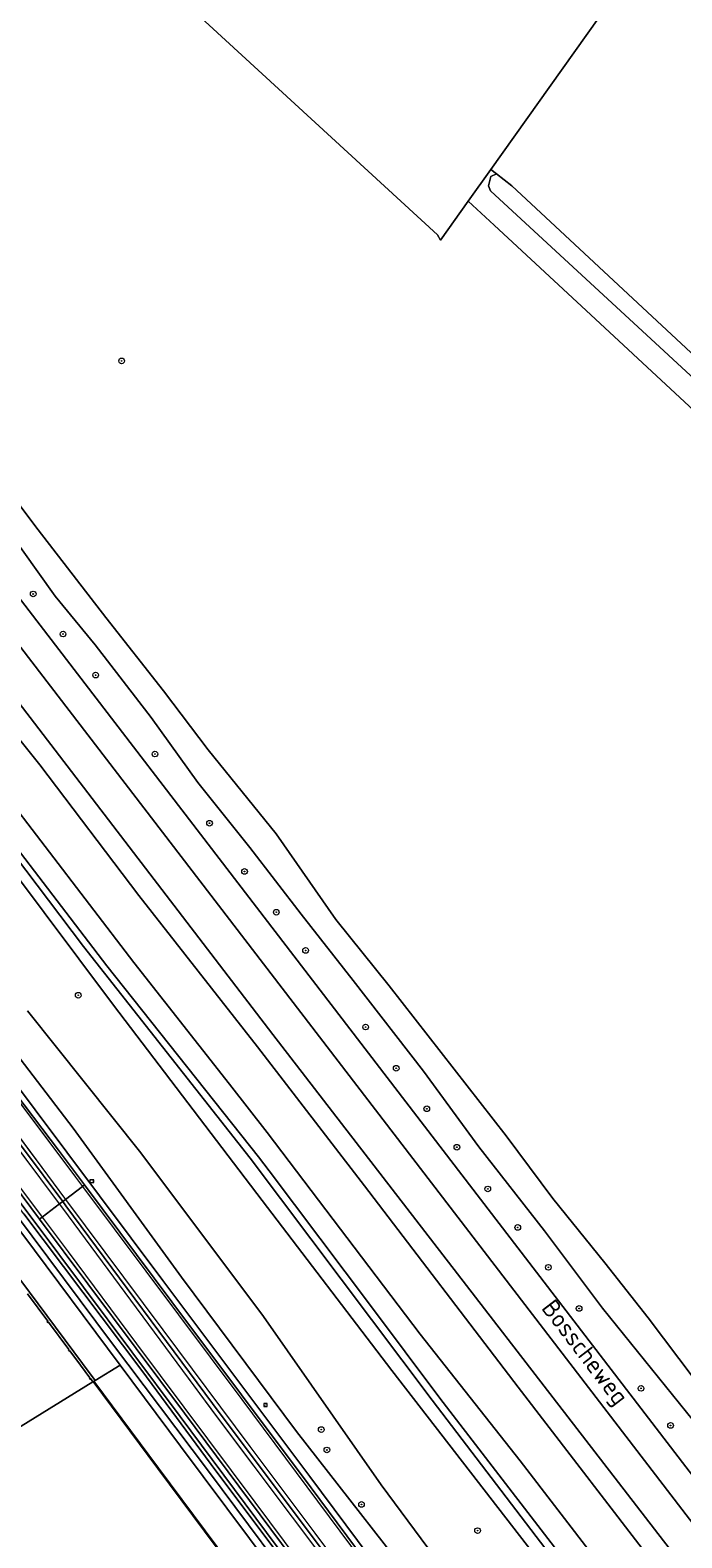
# Model space of a CAD drawing. Header units: metres. Extents: x 168032 to 180145, y 382923 to 399665.
# Tile 244 of 256: x 168966 to 169058, y 398524 to 398737. Entities that reach past the tile are written whole.
import ezdxf
from ezdxf.enums import TextEntityAlignment as Align

# ---------------------------------------------------------------- set-up
doc = ezdxf.new("R2010")
doc.units = ezdxf.units.M
doc.linetypes.add('VW-3-3_STREEP', pattern=[6, 3, -3])
doc.layers.get('0').update_dxf_attribs({"color": 8, "lineweight": 18})
for name, color, linetype, lineweight in [('B-WE-GK-KADEMUUR-GV', 8, 'Continuous', 18), ('B-WE-GR-BOOM-S', 8, 'Continuous', 18), ('B-WE-GR-GRAS-GV', 8, 'Continuous', 18), ('B-WE-GR-GROENVOORZIENING-GV', 8, 'Continuous', 18), ('B-WE-IE-MEUBILAIR_WEGMEUBILAIR-G', 8, 'Continuous', 18), ('B-WE-IE-MEUBILAIR_WEGMEUBILAIR-S', 8, 'Continuous', 25), ('B-WE-IE-MEUBILAIR_WEGMEUBILAIR_PAAL-S', 8, 'Continuous', 18), ('B-WE-IE-TERREINAFSCHEIDING_KUNSTMATIG_HEKWERK-G', 8, 'IE-TERREINAFSCHEIDING-KUNSTMATIG', 18), ('B-WE-IE-TERREINAFSCHEIDING_KUNSTMATIG_MUUR-GV', 8, 'Continuous', 18), ('B-WE-OG-TERREIN_ERF-GV', 8, 'Continuous', 18), ('B-WE-OG-TOPOGRAFIE-T18', 8, 'Continuous', 18), ('B-WE-OG-WATER-GV', 8, 'Continuous', 18), ('B-WE-OG-WATER_GREPPEL-GV', 8, 'Continuous', 18), ('B-WE-OG-WATER_RIVIER-GV', 8, 'Continuous', 18), ('B-WE-OG-WATER_SLOOT-GV', 8, 'Continuous', 18), ('B-WE-OG-WEG-GV', 8, 'Continuous', 18), ('B-WE-VH-VERHARDING_ASFALT-GV', 8, 'Continuous', 18), ('B-WE-VH-VERHARDING_GRASBETONSTEEN-GV', 8, 'Continuous', 18), ('B-WE-VH-VERHARDING_OPEN-GV', 8, 'Continuous', 18), ('B-WE-VW-MARKERING_LANGS_STREEP_33-G', 8, 'VW-3-3_STREEP', 13), ('B-WE-VW-MARKERING_LANGS_STREEP_DOORGETROKKEN_3X015-G', 8, 'Continuous', 13), ('B-WE-VW-MARKERING_PICTOGRAM-G', 8, 'Continuous', 18)]:
    doc.layers.add(name, color=color, linetype=linetype, lineweight=lineweight)
doc.styles.add('NLCS-ISO', font='NLCS-ISO.ttf')
doc.styles.add('NLCS-ISO-M200-T18', font='NLCS-ISO.ttf', dxfattribs={"height": 0.36})
doc.linetypes.add('IE-TERREINAFSCHEIDING-KUNSTMATIG', pattern='A,4,[82,NLCS.SHX,S=0.75,R=90,X=0,Y=0],4,-2', length=10)

# ---------------------------------------------------------------- blocks, each defined once
blk = doc.blocks.new('SIE-WEG_VERKEERSBORD-SO')
at = {"color": 0, "linetype": 'ByBlock', "lineweight": 18}
blk.add_lwpolyline([(-1.125, -1.125), (1.125, -1.125), (1.125, 1.125), (-1.125, 1.125)], close=True, dxfattribs=at)
at = {"color": 0, "linetype": 'ByBlock', "lineweight": 18, "style": 'NLCS-ISO'}
blk.add_text('vb', height=1.5, dxfattribs=at).set_placement((0, 0), align=Align.MIDDLE_CENTER)
blk = doc.blocks.new('SIE-WEG_PAAL_HECTOMETERPAAL-SO')
at = {"color": 0, "linetype": 'ByBlock', "lineweight": 18}
blk.add_lwpolyline([(-1.44375, -0.94375), (1.44375, -0.94375), (1.44375, 0.94375), (-1.44375, 0.94375)], close=True, dxfattribs=at)
at = {"color": 0, "linetype": 'ByBlock', "lineweight": 18, "style": 'NLCS-ISO'}
blk.add_text('hm', height=1.5, dxfattribs=at).set_placement((0, 0), align=Align.MIDDLE_CENTER)
at = {"style": 'NLCS-ISO'}
blk.add_attdef('WAARDE', (2.13125, -1.69375), '', height=1.5, dxfattribs=at)
blk = doc.blocks.new('SGR-BOOM_01-SO')
at = {"linetype": 'ByBlock', "lineweight": 18}
h = blk.add_hatch(color=0, dxfattribs=at)
h.dxf.hatch_style = 1
edge = h.paths.add_edge_path()
edge.add_arc((0, 0), 0.25, 0, 360)
at = {"color": 0, "linetype": 'ByBlock', "lineweight": 18}
for radius in [2, 0.25]:
    blk.add_circle((0, 0), radius, dxfattribs=at)

msp = doc.modelspace()

# ---------------------------------------------------------------- linework, layer by layer
at = {"layer": 'B-WE-GK-KADEMUUR-GV', "flags": 128}
msp.add_lwpolyline([(169065.04, 398425.046), (169065.12, 398425.106), (169051.433, 398443.536), (169034.68, 398465.928), (169017.065, 398489.52), (169000.454, 398511.998), (168983.826, 398534.31), (168974.692, 398546.578), (168974.607, 398546.525), (168983.746, 398534.25), (169000.374, 398511.938), (169016.985, 398489.46), (169034.6, 398465.868), (169051.353, 398443.476)], close=True, dxfattribs=at)
at = {"layer": 'B-WE-GR-GRAS-GV', "flags": 128}
for points in [[(169136.139, 398867.538), (169108.15, 398827.452), (169108.299, 398826.581), (169074.712, 398779.529), (169030.797, 398717.758), (169031.62, 398717.167), (169033.803, 398715.447), (169080.311, 398672.208), (169165.507, 398593.415), (169172.121, 398587.038), (169173.14, 398585.04), (169183.778, 398575.05), (169215.644, 398545.128)], [(169068.148, 398675.733), (169044.97, 398697.221), (169031.3, 398709.892), (169027.626, 398713.298), (169023.72, 398707.803), (169023.254, 398708.561), (168980.63, 398747.729)], [(168965.654, 398746.347), (168928.749, 398717.266), (168928.384, 398717.053), (168931.361, 398712.979), (168937.082, 398704.883), (168950.571, 398688.73), (168958.7, 398677.576), (168966.839, 398666.854), (168976.376, 398654.47), (168984.533, 398644.108), (168990.859, 398635.776), (169000.486, 398623.934), (169008.906, 398611.835), (169016.454, 398602.461), (169032.963, 398581.267), (169039.571, 398572.387), (169046.95, 398563.305), (169053.06, 398555.563), (169059.554, 398546.921)]]:
    msp.add_lwpolyline(points, dxfattribs=at)
msp.add_lwpolyline([(169030.761, 398714.753), (169030.463, 398715.48), (169030.794, 398716.77), (169031.62, 398717.167), (169030.797, 398717.758), (169027.626, 398713.298), (169031.3, 398709.892), (169044.97, 398697.221), (169068.148, 398675.733), (169074.863, 398669.509), (169080.699, 398668.127), (169081.113, 398668.324)], close=True, dxfattribs=at)
at = {"layer": 'B-WE-GR-GROENVOORZIENING-GV', "flags": 128}
msp.add_lwpolyline([(168978.404, 398548.867), (168964.494, 398567.48), (168946.285, 398591.609), (168930.072, 398611.855), (168927.916, 398614.622), (168923.052, 398619.106), (168910.446, 398630.565), (168908.325, 398632.641), (168908.969, 398633.245), (168914.611, 398628.139), (168921.729, 398621.667), (168894.03, 398653.559), (168893.924, 398649.066), (168890.043, 398643.226), (168895.478, 398637.879), (168910.511, 398624.211), (168918.659, 398616.813), (168929.647, 398606.763), (168942.066, 398590.126), (168961.509, 398564.104), (168961.549, 398564.134), (168961.775, 398564.302), (168973.102, 398549.078), (168974.879, 398546.693)], close=True, dxfattribs=at)
for points in [[(168963.738, 398570.042), (168977.177, 398552.067), (168990.893, 398533.901), (169005.917, 398513.704)], [(169002.603, 398519.745), (168991.936, 398533.933), (168981.486, 398548.094), (168964.774, 398570.249)], [(169009.639, 398507.017), (168986.96, 398537.418), (168978.404, 398548.867), (168974.879, 398546.693), (168974.692, 398546.578), (168983.826, 398534.31), (169000.454, 398511.998)]]:
    msp.add_lwpolyline(points, dxfattribs=at)
at = {"layer": 'B-WE-IE-MEUBILAIR_WEGMEUBILAIR-G', "flags": 128}
msp.add_lwpolyline([(169002.603, 398519.745), (168991.936, 398533.933), (168981.486, 398548.094), (168964.774, 398570.249), (168947.191, 398593.426), (168936.609, 398606.68), (168925.768, 398620.063), (168908.015, 398642.487), (168889.568, 398665.662), (168872.098, 398687.589), (168855.515, 398708.508), (168842.359, 398725.449), (168828.626, 398742.955), (168816.276, 398758.983), (168806.064, 398772.289), (168798.708, 398782.059), (168796.818, 398784.625), (168794.129, 398788.252), (168791.83, 398791.354), (168786.545, 398798.393), (168782.018, 398804.472)], dxfattribs=at)
at = {"layer": 'B-WE-IE-TERREINAFSCHEIDING_KUNSTMATIG_HEKWERK-G', "flags": 128}
msp.add_lwpolyline([(169023.254, 398708.561), (169023.72, 398707.803), (169027.626, 398713.298), (169030.797, 398717.758), (169074.712, 398779.529)], dxfattribs=at)
at = {"layer": 'B-WE-IE-TERREINAFSCHEIDING_KUNSTMATIG_MUUR-GV', "flags": 128}
msp.add_lwpolyline([(168965.333, 398558.908), (168968.176, 398555.087), (168968.091, 398555.024), (168968.211, 398554.864), (168968.295, 398554.927), (168971.178, 398551.053), (168971.111, 398551.003), (168971.231, 398550.843), (168971.297, 398550.892), (168972.809, 398548.86), (168974.138, 398547.078), (168974.071, 398547.028), (168974.191, 398546.868), (168974.257, 398546.917), (168974.567, 398546.501), (168974.607, 398546.525), (168974.692, 398546.578), (168974.879, 398546.693), (168973.102, 398549.078), (168961.775, 398564.302)], dxfattribs=at)
at = {"layer": 'B-WE-OG-TERREIN_ERF-GV', "flags": 128}
msp.add_lwpolyline([(168980.63, 398747.729), (169023.254, 398708.561), (169023.72, 398707.803), (169027.626, 398713.298), (169030.797, 398717.758), (169074.712, 398779.529)], dxfattribs=at)
at = {"layer": 'B-WE-OG-WATER-GV', "flags": 128}
msp.add_lwpolyline([(168947.44, 398529.769), (168974.567, 398546.501), (168974.257, 398546.917), (168974.191, 398546.868), (168974.071, 398547.028), (168974.138, 398547.078), (168972.809, 398548.86), (168971.297, 398550.892), (168971.231, 398550.843), (168971.111, 398551.003), (168971.178, 398551.053), (168968.295, 398554.927), (168968.211, 398554.864), (168968.091, 398555.024), (168968.176, 398555.087), (168965.333, 398558.908)], dxfattribs=at)
msp.add_lwpolyline([(169065.04, 398425.046), (169051.353, 398443.476), (169034.6, 398465.868), (169016.985, 398489.46), (169000.374, 398511.938), (168983.746, 398534.25), (168974.607, 398546.525), (168974.567, 398546.501), (168947.44, 398529.769), (168957.507, 398516.193), (168968.387, 398501.606), (168979.695, 398486.365), (169003.104, 398455.078), (169021.061, 398431.058), (169035.496, 398411.872), (169043.367, 398401.547)], close=True, dxfattribs=at)
at = {"layer": 'B-WE-OG-WATER_GREPPEL-GV', "flags": 128}
for points in [[(168912.604, 398741.209), (168914.081, 398735.792), (168915.881, 398730.874), (168918.628, 398725.196), (168923.206, 398718.248), (168935.214, 398702.441), (168941.133, 398695.034), (168947.303, 398686.801), (168952.724, 398679.893), (168958.588, 398672.283), (168964.579, 398664.036), (168969.247, 398657.499), (168974.872, 398650.636), (168982.774, 398640.337), (168989.412, 398631.179), (168996.759, 398622.009), (169003.981, 398612.58), (169011.337, 398603.206), (169021.3, 398590.378), (169029.108, 398579.716), (169038.387, 398567.827), (169046.591, 398556.89), (169059.458, 398541.004)], [(169059.554, 398546.921), (169053.06, 398555.563), (169046.95, 398563.305), (169039.571, 398572.387), (169032.963, 398581.267), (169016.454, 398602.461), (169008.906, 398611.835), (169000.486, 398623.934), (168990.859, 398635.776), (168984.533, 398644.108), (168976.376, 398654.47), (168966.839, 398666.854), (168958.7, 398677.576), (168950.571, 398688.73), (168937.082, 398704.883), (168931.361, 398712.979), (168928.384, 398717.053), (168927.937, 398717.665), (168926.818, 398720.758), (168921.493, 398729.341), (168918.942, 398735.646), (168917.336, 398740.938)], [(169215.644, 398545.128), (169183.778, 398575.05), (169173.14, 398585.04), (169172.121, 398587.038), (169165.507, 398593.415), (169080.311, 398672.208), (169033.803, 398715.447), (169031.62, 398717.167), (169030.794, 398716.77), (169030.463, 398715.48), (169030.761, 398714.753), (169081.113, 398668.324), (169081.955, 398667.547), (169135.851, 398617.832), (169167.231, 398588.86), (169100.47, 398493.462), (169101.62, 398491.663), (169167.903, 398585.657), (169168.433, 398585.604), (169312.948, 398450.666)]]:
    msp.add_lwpolyline(points, dxfattribs=at)
at = {"layer": 'B-WE-OG-WATER_RIVIER-GV', "flags": 128}
for points in [[(169055.191, 398519.085), (169034.654, 398545.731), (169012.944, 398574.189), (168997.821, 398593.827), (168981.07, 398615.226), (168967.072, 398633.655), (168951.441, 398653.083), (168933.634, 398676.799), (168917.182, 398698.569), (168902.451, 398717.9), (168889.065, 398735.681), (168878.88, 398749.081), (168878.747, 398749.26), (168876.689, 398752.02), (168876.509, 398752.261), (168874.94, 398754.354), (168854.963, 398782.048), (168841.213, 398801.317), (168828.479, 398818.721), (168828.326, 398818.926), (168827.379, 398820.188), (168827.22, 398820.4), (168810.779, 398840.502), (168780.543, 398877.415)], [(168876.656, 398739.878), (168883.565, 398731.15), (168895.07, 398716.846), (168909.345, 398697.458), (168923.274, 398679.879), (168947.074, 398649.618), (168961.553, 398630.322), (168980.363, 398605.764), (168993.88, 398588.574), (168999.215, 398581.73), (169020.832, 398553.234), (169034.977, 398535.332), (169056.737, 398507.054)]]:
    msp.add_lwpolyline(points, dxfattribs=at)
at = {"layer": 'B-WE-OG-WATER_SLOOT-GV', "flags": 128}
for points in [[(169204.351, 398330.85), (168999.998, 398595.581), (168882.72, 398748.65), (168882.669, 398748.381), (168878.88, 398749.081), (168889.065, 398735.681), (168902.451, 398717.9), (168917.182, 398698.569), (168933.634, 398676.799), (168951.441, 398653.083), (168967.072, 398633.655), (168981.07, 398615.226), (168997.821, 398593.827), (169012.944, 398574.189), (169034.654, 398545.731), (169055.191, 398519.085)], [(169056.737, 398507.054), (169034.977, 398535.332), (169020.832, 398553.234), (168999.215, 398581.73), (168993.88, 398588.574), (168980.363, 398605.764), (168961.553, 398630.322), (168947.074, 398649.618), (168923.274, 398679.879), (168909.345, 398697.458), (168895.07, 398716.846), (168883.565, 398731.15), (168876.656, 398739.878)], [(168873.22, 398738.174), (168875.074, 398736.179), (168876.918, 398734.213), (168878.755, 398732.12), (168884.399, 398724.698), (168909.271, 398692.411), (168934.217, 398660.842), (168954.641, 398633.789), (168976.541, 398605.265), (168997.992, 398578.287), (168999.466, 398576.326), (169013.783, 398557.278), (169023.625, 398544.182), (169052.703, 398506.384)]]:
    msp.add_lwpolyline(points, dxfattribs=at)
at = {"layer": 'B-WE-OG-WEG-GV', "flags": 128}
for points in [[(168890.337, 398756.706), (168889.205, 398755.925), (168885.886, 398753.634), (168885.603, 398754.114), (168878.88, 398749.36), (168882.72, 398748.65), (168999.998, 398595.581), (169204.351, 398330.85), (169207.023, 398333.302)], [(169059.458, 398541.004), (169046.591, 398556.89), (169038.387, 398567.827), (169029.108, 398579.716), (169021.3, 398590.378), (169011.337, 398603.206), (169003.981, 398612.58), (168996.759, 398622.009), (168989.412, 398631.179), (168982.774, 398640.337), (168974.872, 398650.636), (168969.247, 398657.499), (168964.579, 398664.036), (168958.588, 398672.283), (168952.724, 398679.893), (168947.303, 398686.801), (168941.133, 398695.034), (168935.214, 398702.441), (168923.206, 398718.248), (168918.628, 398725.196), (168915.881, 398730.874), (168914.081, 398735.792), (168912.604, 398741.209)], [(169037.927, 398520.848), (169016.809, 398548.095), (168998.492, 398572.1), (168977.448, 398599.711), (168952.763, 398632.627), (168933.862, 398657.775), (168907.783, 398689.14), (168886.247, 398717.417), (168879.515, 398724.21), (168878.237, 398725.839), (168877.422, 398726.762), (168876.432, 398728.163), (168874.727, 398730.973), (168872.192, 398734.418), (168871.532, 398735.3), (168871.029, 398736.427), (168870.99, 398737.211), (168871.084, 398737.954)], [(168871.084, 398737.954), (168870.99, 398737.211), (168871.029, 398736.427), (168871.532, 398735.3), (168872.192, 398734.418), (168874.727, 398730.973), (168876.432, 398728.163), (168877.422, 398726.762), (168878.237, 398725.839), (168879.515, 398724.21), (168886.247, 398717.417), (168907.783, 398689.14), (168933.862, 398657.775), (168952.763, 398632.627), (168977.448, 398599.711), (168998.492, 398572.1), (169016.809, 398548.095), (169037.927, 398520.848)], [(168871.266, 398738.192), (168874.179, 398735.116), (168891.5, 398714.453), (168915.26, 398683.603), (168943.641, 398647.105), (168973.251, 398608.022), (168996.777, 398578.101), (169022.516, 398543.902), (169049.033, 398509.153)], [(169049.033, 398509.153), (169022.516, 398543.902), (168996.777, 398578.101), (168973.251, 398608.022), (168943.641, 398647.105), (168915.26, 398683.603), (168891.5, 398714.453), (168874.179, 398735.116), (168871.266, 398738.192)], [(169052.703, 398506.384), (169023.625, 398544.182), (169013.783, 398557.278), (168999.466, 398576.326), (168997.992, 398578.287), (168976.541, 398605.265), (168954.641, 398633.789), (168934.217, 398660.842), (168909.271, 398692.411), (168884.399, 398724.698), (168878.755, 398732.12), (168876.918, 398734.213), (168875.074, 398736.179), (168873.22, 398738.174)], [(168919.546, 398715.264), (169165.481, 398394.95)], [(169162.441, 398392.22), (168916.203, 398712.904)], [(169023.258, 398513.967), (169003.345, 398539.496), (168987.077, 398561.299), (168971.746, 398582.316), (168954.754, 398604.538), (168943.776, 398618.719), (168941.44, 398616.881), (168943.418, 398614.427), (168947.947, 398608.747), (168961.923, 398590.92), (168984.465, 398560.82), (169005.209, 398533.111), (169033.971, 398494.576)], [(168954.754, 398604.538), (168971.746, 398582.316), (168987.077, 398561.299), (169003.345, 398539.496), (169023.258, 398513.967)], [(168965.321, 398598.902), (168981.342, 398578.853), (168998.679, 398555.728), (169015.312, 398531.932), (169033.201, 398507.803)], [(169033.201, 398507.803), (169015.312, 398531.932), (168998.679, 398555.728), (168981.342, 398578.853), (168965.321, 398598.902)], [(169008.283, 398512.889), (168986.885, 398541.589), (168966.387, 398569.003), (168962.688, 398573.95)], [(168964.774, 398570.249), (168981.486, 398548.094), (168991.936, 398533.933), (169002.603, 398519.745)]]:
    msp.add_lwpolyline(points, dxfattribs=at)
at = {"layer": 'B-WE-VH-VERHARDING_ASFALT-GV', "flags": 128}
for points in [[(169165.481, 398394.95), (168919.546, 398715.264)], [(168916.203, 398712.904), (169162.441, 398392.22)]]:
    msp.add_lwpolyline(points, dxfattribs=at)
for points in [[(168942.776, 398613.865), (168942.518, 398613.668), (168940.109, 398611.832), (168939.58, 398611.429), (168942.652, 398607.569), (168951.195, 398597.012), (168956.628, 398590.074), (168964.892, 398579.244), (168970.292, 398571.97), (168970.694, 398572.276), (168973.08, 398574.095), (168973.368, 398574.314), (168969.696, 398579.235), (168955.215, 398598.235), (168947.331, 398608.185), (168946.218, 398609.589)], [(168939.58, 398611.429), (168939.184, 398611.127), (168936.737, 398609.262), (168936.416, 398609.018), (168948.939, 398593.32), (168963.327, 398574.432), (168967.028, 398569.482), (168967.397, 398569.764), (168969.838, 398571.624), (168970.292, 398571.97), (168964.892, 398579.244), (168956.628, 398590.074), (168951.195, 398597.012), (168942.652, 398607.569)], [(168973.368, 398574.314), (168973.08, 398574.095), (168970.694, 398572.276), (168970.292, 398571.97), (168970.743, 398571.362), (168992.551, 398541.956), (169013.924, 398513.496), (169030.056, 398491.766), (169030.539, 398492.126), (169032.955, 398493.928), (169033.282, 398494.172), (169024.086, 398506.436), (169005.412, 398531.526), (168985.707, 398557.782)], [(168970.292, 398571.97), (168969.838, 398571.624), (168967.397, 398569.764), (168967.028, 398569.482), (168987.526, 398542.067), (169008.924, 398513.368), (169026.848, 398489.373), (169027.204, 398489.639), (169029.599, 398491.425), (169030.056, 398491.766), (169013.924, 398513.496), (168992.551, 398541.956), (168970.743, 398571.362)]]:
    msp.add_lwpolyline(points, close=True, dxfattribs=at)
at = {"layer": 'B-WE-VH-VERHARDING_GRASBETONSTEEN-GV', "flags": 128}
for points in [[(169008.924, 398513.368), (168987.526, 398542.067), (168967.028, 398569.482), (168963.327, 398574.432), (168948.939, 398593.32), (168936.416, 398609.018), (168931.473, 398615.214), (168923.125, 398625.698), (168922.569, 398625.115), (168929.752, 398616.038), (168948.308, 398592.828), (168962.688, 398573.95), (168966.387, 398569.003), (168986.885, 398541.589), (169008.283, 398512.889)], [(168955.215, 398598.235), (168969.696, 398579.235), (168973.368, 398574.314), (168985.707, 398557.782), (169005.412, 398531.526), (169024.086, 398506.436)], [(169033.971, 398494.576), (169005.209, 398533.111), (168984.465, 398560.82), (168961.923, 398590.92)]]:
    msp.add_lwpolyline(points, dxfattribs=at)
at = {"layer": 'B-WE-VH-VERHARDING_OPEN-GV', "flags": 128}
msp.add_lwpolyline([(169005.917, 398513.704), (168990.893, 398533.901), (168977.177, 398552.067), (168963.738, 398570.042), (168952.353, 398585.335), (168944.259, 398595.595), (168934.566, 398607.813), (168928.634, 398615.282), (168927.485, 398616.433), (168921.729, 398621.667), (168914.611, 398628.139), (168908.969, 398633.245), (168908.325, 398632.641), (168910.446, 398630.565), (168923.052, 398619.106), (168927.916, 398614.622), (168930.072, 398611.855), (168946.285, 398591.609), (168964.494, 398567.48), (168978.404, 398548.867), (168986.96, 398537.418), (169009.639, 398507.017)], dxfattribs=at)
at = {"layer": 'B-WE-VW-MARKERING_LANGS_STREEP_33-G', "const_width": 0.15, "flags": 128}
for points in [[(168663.566, 398966.886), (168663.81, 398966.56), (168683.85, 398939.574), (168687.432, 398934.773), (168695.741, 398923.634), (168699.311, 398918.865), (168714.149, 398898.866), (168723.248, 398886.636), (168723.682, 398886.053), (168742.75, 398860.403), (168753.118, 398846.445), (168767.915, 398826.525), (168792.24, 398793.869), (168803.712, 398778.624), (168813.371, 398765.968), (168830.183, 398743.936), (168843.488, 398726.745), (168852.649, 398715.025), (168877.24, 398683.884), (168888.579, 398669.651), (168892.719, 398664.47), (168905.625, 398648.318), (168906.641, 398647.047), (168927.897, 398620.319), (168936.737, 398609.262), (168949.567, 398593.214), (168958.627, 398581.408), (168964.598, 398573.497), (168967.397, 398569.764), (168971.082, 398564.85), (168980.716, 398551.889), (168997.466, 398529.481), (169020.107, 398499.13), (169027.204, 398489.639), (169040.743, 398471.536), (169055.497, 398451.74), (169064.014, 398440.301), (169075.759, 398424.518), (169082.66, 398414.941), (169086.679, 398409.348), (169087.311, 398408.468), (169092.79, 398400.638), (169098.778, 398392.051), (169106.428, 398380.731), (169114.846, 398368.191), (169121.749, 398357.562), (169133.195, 398339.355), (169141.533, 398326.011), (169145.725, 398319.301), (169149.518, 398313.332), (169154.381, 398305.894), (169162.28, 398293.82), (169172.849, 398278.255), (169181.899, 398265.168), (169190.992, 398252.297), (169197.693, 398243.037), (169200.047, 398239.783), (169208.094, 398228.624), (169208.928, 398227.502), (169234.512, 398193.198), (169257.271, 398162.637), (169261.584, 398156.846), (169290.08, 398118.618), (169317.014, 398082.462), (169318.161, 398080.923), (169347.085, 398042.016), (169376.591, 398002.446), (169376.738, 398002.249), (169387.316, 397987.87), (169405.092, 397964.157), (169431.093, 397929.085), (169436.401, 397922.002), (169454.996, 397897.188), (169462.891, 397886.418), (169481.262, 397861.858), (169496.183, 397841.843), (169510.418, 397822.748), (169541.436, 397781.099), (169544.236, 397777.323), (169555.897, 397761.614), (169558.309, 397758.365), (169583.433, 397724.619), (169610.915, 397687.701), (169615.6, 397681.412), (169636.811, 397652.94), (169661.863, 397619.325), (169675.414, 397601.121), (169699.118, 397569.28), (169707.001, 397558.756), (169730.636, 397527.013), (169735.107, 397521.017), (169759.476, 397488.338), (169788.453, 397449.474), (169794.886, 397440.863), (169813.184, 397416.368), (169846.164, 397372.145), (169854.679, 397360.703), (169869.635, 397340.607), (169888.976, 397314.746), (169914.022, 397281.158), (169914.469, 397280.558), (169939.822, 397246.505), (169965.388, 397212.257), (169974.243, 397200.401), (169992.585, 397175.838), (170016.232, 397144.17), (170034.08, 397120.254), (170043.871, 397107.135), (170066.82, 397076.416), (170093.903, 397040.116), (170099.716, 397032.324), (170136.639, 396982.806), (170153.695, 396959.983), (170161.325, 396949.774), (170183.597, 396919.921), (170186.927, 396915.458), (170201.768, 396895.572), (170213.485, 396879.837), (170227.432, 396861.106), (170250.932, 396829.4), (170273.171, 396799.402), (170280.372, 396789.69), (170311.618, 396747.553), (170332.654, 396719.212), (170342.266, 396706.261), (170369.994, 396668.866), (170392.219, 396638.887), (170399.965, 396628.439), (170446.363, 396565.937), (170451.819, 396558.585), (170507.845, 396483.096), (170511.435, 396478.26), (170532.772, 396449.523), (170545.638, 396432.139), (170571.007, 396397.972), (170586.183, 396377.533), (170622.215, 396328.908), (170630.602, 396317.647), (170658.825, 396279.748), (170690.197, 396237.381), (170706.119, 396215.879), (170713.852, 396205.474), (170730.677, 396182.821), (170749.618, 396157.277), (170749.786, 396157.05), (170765.931, 396135.308), (170783.952, 396111.136), (170795.393, 396096.255), (170804.923, 396084.278), (170809.65, 396078.605), (170810.613, 396077.489), (170817.941, 396069.001), (170823.912, 396062.46), (170832.116, 396053.815), (170841.517, 396044.402), (170845.278, 396040.768), (170850.273, 396035.941), (170860.435, 396026.758), (170867.773, 396020.427), (170873.441, 396015.72), (170877.137, 396012.705), (170881.628, 396009.164), (170883.666, 396007.579), (170885.828, 396005.898), (170888.017, 396004.135), (170892.16, 396001.068), (170895.983, 395998.282), (170901.608, 395994.19), (170904.467, 395992.185), (170907.159, 395990.312), (170910.575, 395988.028), (170914.084, 395985.696), (170916.921, 395983.855), (170924.126, 395979.278), (170931.247, 395974.933), (170939.669, 395969.992), (170943.679, 395967.677), (170948.077, 395965.225), (170954.15, 395961.955), (170959.149, 395959.255), (170963.48, 395957.059), (170967.805, 395954.88), (170968.365, 395954.605), (170971.255, 395953.183), (170979.619, 395949.224), (170992.329, 395943.677), (170996.413, 395941.934), (171004.533, 395938.605), (171007.746, 395937.293), (171011.116, 395935.986), (171014.497, 395934.704), (171020.635, 395932.461), (171028.566, 395929.684), (171028.606, 395929.671), (171038.896, 395926.327), (171046.631, 395923.895), (171057.694, 395920.724), (171062.665, 395919.423), (171070.829, 395917.286), (171081.369, 395914.755), (171099.481, 395910.816), (171109.782, 395908.686), (171116.95, 395907.326), (171122.191, 395906.488)], [(168872.862, 398744.911), (168867.511, 398740.853), (168866.174, 398739.557), (168865.139, 398738.147), (168863.995, 398736.269), (168863.31, 398734.65), (168862.847, 398733.092), (168862.535, 398730.957), (168862.445, 398729.166), (168862.651, 398727.359), (168863.139, 398725.292), (168863.722, 398723.648), (168864.417, 398722.263), (168865.506, 398720.63), (168865.676, 398720.4), (168871.092, 398712.947), (168892.382, 398684.479), (168906.721, 398665.167), (168908.883, 398662.019), (168912.202, 398657.017), (168913.747, 398654.463), (168915.441, 398651.542), (168916.262, 398650.122), (168919.355, 398643.711), (168919.765, 398642.991), (168920.574, 398641.569), (168922.57, 398638.795), (168935.498, 398622.492), (168942.518, 398613.668), (168945.898, 398609.418), (168953.332, 398600.037), (168960.906, 398590.321), (168972.1, 398575.404), (168973.08, 398574.095), (168995.607, 398544.016), (169018.662, 398513.067), (169032.955, 398493.928), (169041.54, 398482.432), (169062.21, 398454.726), (169068.825, 398445.835), (169076.325, 398435.82), (169082.116, 398427.91), (169092.208, 398413.936), (169092.517, 398413.497), (169098.557, 398404.93), (169103.368, 398397.977), (169105.68, 398394.623), (169110.596, 398387.475), (169114.719, 398381.287), (169118.722, 398375.336), (169125.285, 398365.395), (169132.188, 398354.435), (169140.888, 398340.515), (169147.599, 398329.799), (169147.956, 398329.228), (169158.87, 398312.153), (169166.877, 398299.929), (169171.926, 398292.333), (169177.049, 398284.792), (169180.331, 398279.965), (169188.671, 398267.998), (169199.171, 398253.088), (169203.439, 398247.175), (169206.255, 398243.275), (169214.655, 398231.865), (169248.234, 398186.748), (169262.986, 398166.892), (169268.888, 398158.948), (169290.465, 398130.043), (169313.989, 398098.397), (169322.705, 398086.714), (169323.287, 398085.934), (169335.66, 398069.42), (169370.066, 398023.094), (169377.616, 398013.013), (169382.465, 398006.502), (169391.459, 397994.423), (169399.175, 397984.033), (169435.816, 397934.889), (169442.207, 397926.304), (169470.957, 397887.69), (169501.929, 397846.123), (169503.057, 397844.61), (169549.566, 397782.164), (169561.672, 397765.916), (169581.135, 397739.794), (169602.052, 397711.716), (169621.414, 397685.733), (169625.361, 397680.437), (169647.849, 397650.202), (169672.56, 397616.932), (169681.15, 397605.392), (169694.066, 397588.039), (169714.472, 397560.7), (169740.509, 397525.791), (169740.865, 397525.312), (169765.417, 397492.323), (169790.311, 397458.895), (169800.587, 397445.128), (169812.861, 397428.684), (169833.328, 397401.198), (169855.645, 397371.347), (169860.404, 397364.966), (169874.944, 397345.472), (169904.446, 397305.926), (169920.179, 397284.825), (169939.359, 397259.102), (169973.562, 397213.251), (169979.972, 397204.658), (170018.909, 397152.464), (170039.795, 397124.517), (170045.076, 397117.45), (170072.649, 397080.573), (170099.619, 397044.386), (170100.498, 397043.208), (170125.708, 397009.417), (170156.78, 396967.881), (170159.468, 396964.276), (170159.502, 396964.231), (170181.811, 396934.31), (170189.352, 396924.191), (170207.053, 396900.439), (170219.212, 396884.086), (170249.634, 396843.172), (170278.916, 396803.664), (170287.287, 396792.369), (170317.789, 396751.292), (170335.278, 396727.741), (170338.419, 396723.509), (170346.038, 396713.244), (170372.048, 396678.125), (170375.827, 396673.025), (170397.967, 396643.159), (170402.616, 396636.887), (170436.313, 396591.523), (170457.574, 396562.87), (170472.908, 396542.204), (170511.334, 396490.406), (170517.189, 396482.535), (170538.225, 396454.254), (170572.359, 396408.153), (170576.752, 396402.237), (170615.457, 396350.112), (170636.386, 396321.944), (170646.914, 396307.774), (170684.112, 396257.665), (170695.974, 396241.653), (170710.274, 396222.349), (170735.007, 396189.04), (170755.17, 396161.812), (170755.529, 396161.327), (170774.778, 396135.315), (170793.8, 396109.96), (170808.176, 396091.62), (170816.122, 396082.225), (170819.084, 396078.723), (170826.596, 396069.997), (170831.97, 396064.279), (170837.788, 396058.216), (170845.692, 396050.214), (170850.118, 396045.988), (170852.644, 396043.575), (170861.461, 396035.363), (170872.33, 396025.919), (170884.627, 396015.896), (170885.616, 396015.07), (170888.024, 396013.212), (170890.775, 396011.091), (170897.627, 396005.916), (170902.138, 396002.598), (170907.122, 395999.085), (170910.829, 395996.479), (170916.449, 395992.704), (170921.587, 395989.399), (170926.385, 395986.284), (170932.717, 395982.42), (170937.108, 395979.749), (170940.958, 395977.486), (170945.56, 395974.829), (170950.654, 395971.96), (170953.807, 395970.22), (170958.059, 395967.935), (170963.194, 395965.221), (170967.178, 395963.187), (170971.443, 395961.088), (170971.562, 395961.03), (170974.802, 395959.465), (170978.731, 395957.572), (170982.521, 395955.846), (170987.242, 395953.702), (170991.167, 395951.936), (170994.729, 395950.388), (170998.115, 395948.95), (171006.777, 395945.362), (171015.717, 395941.869), (171019.859, 395940.297), (171024.61, 395938.611), (171030.749, 395936.453), (171030.758, 395936.45), (171039.094, 395933.753), (171049.585, 395930.523), (171054.41, 395929.099), (171061.544, 395927.114), (171064.401, 395926.35), (171064.559, 395926.308), (171066.787, 395925.712), (171070.557, 395924.754), (171075.667, 395923.494), (171078.932, 395922.709), (171084.478, 395921.466), (171092.437, 395919.773), (171097.702, 395918.839), (171101.477, 395918.204), (171105.175, 395917.673), (171109.159, 395917.135), (171113.664, 395916.72), (171120.791, 395916.081), (171122.941, 395915.937)]]:
    msp.add_lwpolyline(points, dxfattribs=at)
at = {"layer": 'B-WE-VW-MARKERING_LANGS_STREEP_DOORGETROKKEN_3X015-G', "const_width": 0.15, "flags": 128}
for points in [[(168861.06, 398715.601), (168887.188, 398680.621), (168896.822, 398667.706), (168896.855, 398667.661), (168906.631, 398654.636), (168909.244, 398651.154), (168915.325, 398643.052), (168929.665, 398624.819), (168940.109, 398611.832), (168943.109, 398608.102), (168955.835, 398591.917), (168960.724, 398585.616), (168968.958, 398574.604), (168970.694, 398572.276), (168984.436, 398553.852), (168996.746, 398537.36), (169017.077, 398510.231)], [(168858.051, 398713.131), (168860.574, 398709.91), (168867.667, 398700.751), (168891.665, 398670.63), (168895.077, 398666.344), (168895.131, 398666.277), (168905.294, 398653.501), (168907.961, 398650.149), (168914.307, 398642.171), (168916.684, 398639.182), (168929.164, 398623.601), (168939.184, 398611.127), (168942.161, 398607.42), (168950.749, 398596.657), (168955.221, 398590.885), (168964.436, 398578.901), (168969.838, 398571.624), (168970.285, 398571.022), (168992.094, 398541.615), (169013.468, 398513.155)]]:
    msp.add_lwpolyline(points, dxfattribs=at)
at = {"layer": 'B-WE-VW-MARKERING_PICTOGRAM-G', "flags": 128}
for points in [[(168767.915, 398826.525), (168792.24, 398793.869), (168803.712, 398778.624), (168813.371, 398765.968), (168830.183, 398743.936), (168843.488, 398726.745), (168852.649, 398715.025), (168877.24, 398683.884), (168888.579, 398669.651), (168892.719, 398664.47), (168905.625, 398648.318), (168906.641, 398647.047), (168927.897, 398620.319), (168936.737, 398609.262), (168949.567, 398593.214), (168958.627, 398581.408), (168964.598, 398573.497), (168967.397, 398569.764), (168971.082, 398564.85), (168980.716, 398551.889), (168997.466, 398529.481), (169020.107, 398499.13)], [(168896.855, 398667.661), (168906.631, 398654.636), (168909.244, 398651.154), (168915.325, 398643.052), (168929.665, 398624.819), (168940.109, 398611.832), (168943.109, 398608.102), (168955.835, 398591.917), (168960.724, 398585.616), (168968.958, 398574.604), (168970.694, 398572.276), (168984.436, 398553.852), (168996.746, 398537.36), (169017.077, 398510.231)], [(169013.468, 398513.155), (168992.094, 398541.615), (168970.285, 398571.022), (168969.838, 398571.624), (168964.436, 398578.901), (168955.221, 398590.885), (168950.749, 398596.657), (168942.161, 398607.42), (168939.184, 398611.127), (168929.164, 398623.601), (168916.684, 398639.182), (168914.307, 398642.171), (168907.961, 398650.149), (168905.294, 398653.501), (168895.131, 398666.277)], [(168960.906, 398590.321), (168972.1, 398575.404), (168973.08, 398574.095), (168995.607, 398544.016), (169018.662, 398513.067)]]:
    msp.add_lwpolyline(points, dxfattribs=at)

# ---------------------------------------------------------------- block references
at = {"layer": 'B-WE-GR-BOOM-S', "xscale": 0.2, "yscale": 0.2, "zscale": 0.2}
for p in [(168978.617, 398690.729), (168966.118, 398657.801), (168970.339, 398652.148), (168974.943, 398646.345), (168983.337, 398635.193), (168991.045, 398625.423), (168995.994, 398618.604), (169000.482, 398612.847), (169004.627, 398607.447), (168972.489, 398601.111), (169013.111, 398596.622), (169017.435, 398590.799), (169021.76, 398585.07), (169026.012, 398579.644), (169030.383, 398573.746), (169034.614, 398568.305), (169038.947, 398562.675), (169043.29, 398556.862), (169052.044, 398545.58), (169006.84, 398539.752), (169056.22, 398540.332), (169007.632, 398536.871), (169012.529, 398529.181), (169028.94, 398525.48)]:
    msp.add_blockref('SGR-BOOM_01-SO', p, dxfattribs=at)
at = {"layer": 'B-WE-IE-MEUBILAIR_WEGMEUBILAIR-S', "xscale": 0.2, "yscale": 0.2, "zscale": 0.2}
msp.add_blockref('SIE-WEG_VERKEERSBORD-SO', (168998.968, 398543.217), dxfattribs=at)
at = {"layer": 'B-WE-IE-MEUBILAIR_WEGMEUBILAIR_PAAL-S', "xscale": 0.2, "yscale": 0.2, "zscale": 0.2}
msp.add_blockref('SIE-WEG_PAAL_HECTOMETERPAAL-SO', (168974.423, 398574.85), dxfattribs=at)

# ---------------------------------------------------------------- texts
at = {"layer": 'B-WE-OG-TOPOGRAFIE-T18', "style": 'NLCS-ISO-M200-T18'}
msp.add_text('Bosscheweg', height=2.5, rotation=307.5, dxfattribs=at).set_placement((169043.886, 398550.462), align=Align.MIDDLE)

doc.saveas('drawing.dxf')
